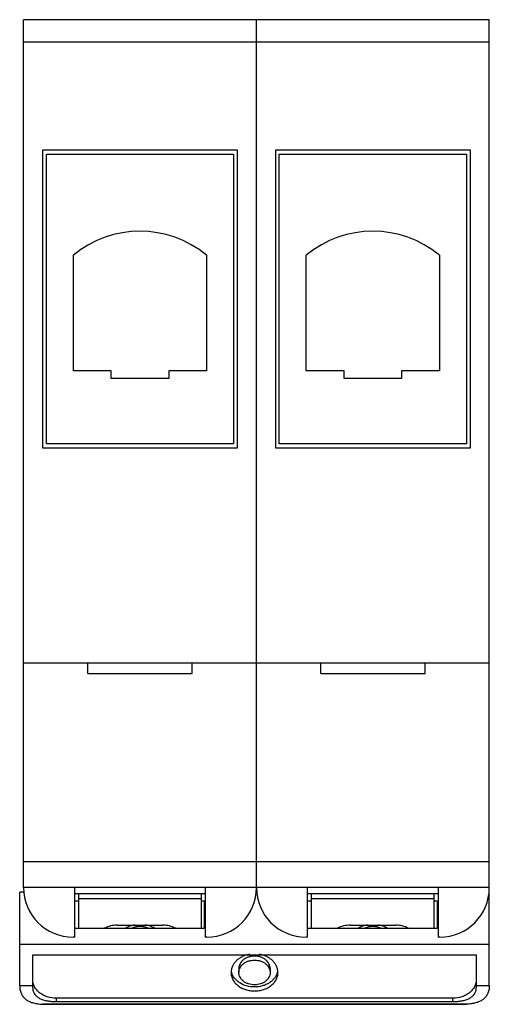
# Model space of a CAD drawing. Header units: millimetres. Extents: x 13.2 to 49.2, y 6.5 to 82.
import ezdxf

# ---------------------------------------------------------------- set-up
doc = ezdxf.new("R2010")
doc.units = ezdxf.units.MM
doc.header["$LTSCALE"] = 5.739261
doc.layers.get('0').update_dxf_attribs({"linetype": 'CONTINUOUS'})

msp = doc.modelspace()

# ---------------------------------------------------------------- linework, layer by layer
at = {"color": 7, "linetype": 'Continuous'}
for p, q in [((13.535, 15.457), (13.535, 81.957)), ((49.235, 81.957), (13.535, 81.957)), ((31.385, 15.457), (31.385, 81.957)), ((49.235, 15.457), (49.235, 81.957)), ((49.235, 80.246), (13.535, 80.246)), ((14.985, 71.957), (14.985, 49.157)), ((29.935, 71.957), (14.985, 71.957)), ((29.935, 49.157), (29.935, 71.957)), ((32.835, 71.957), (32.835, 49.157)), ((47.785, 71.957), (32.835, 71.957)), ((47.785, 49.157), (47.785, 71.957)), ((15.285, 49.457), (15.285, 71.657)), ((15.285, 71.657), (29.635, 71.657)), ((29.635, 71.657), (29.635, 49.457)), ((33.135, 49.457), (33.135, 71.657)), ((33.135, 71.657), (47.485, 71.657)), ((47.485, 71.657), (47.485, 49.457)), ((17.356, 55.057), (17.356, 63.91)), ((27.556, 63.91), (27.556, 55.057)), ((35.206, 55.057), (35.206, 63.91)), ((45.406, 63.91), (45.406, 55.057)), ((20.256, 55.057), (17.356, 55.057)), ((20.256, 54.457), (20.256, 55.057)), ((24.656, 54.457), (20.256, 54.457)), ((24.656, 55.057), (24.656, 54.457)), ((27.556, 55.057), (24.656, 55.057)), ((38.106, 55.057), (35.206, 55.057)), ((38.106, 54.457), (38.106, 55.057)), ((42.506, 54.457), (38.106, 54.457)), ((42.506, 55.057), (42.506, 54.457)), ((45.406, 55.057), (42.506, 55.057)), ((14.985, 49.157), (29.935, 49.157)), ((29.635, 49.457), (15.285, 49.457)), ((32.835, 49.157), (47.785, 49.157)), ((47.485, 49.457), (33.135, 49.457)), ((49.235, 32.657), (13.535, 32.657)), ((18.46, 31.857), (18.46, 32.657)), ((26.46, 31.857), (26.46, 32.657)), ((36.31, 31.857), (36.31, 32.657)), ((44.31, 31.857), (44.31, 32.657)), ((18.46, 31.857), (26.46, 31.857)), ((36.31, 31.857), (44.31, 31.857)), ((13.535, 17.457), (49.235, 17.457)), ((13.558, 15.099), (13.235, 15.099)), ((13.235, 7.945), (13.235, 15.099)), ((49.235, 15.457), (13.535, 15.457)), ((17.46, 11.657), (17.46, 15.457)), ((27.46, 15.457), (27.46, 11.657)), ((31.408, 15.099), (31.362, 15.099)), ((35.31, 11.657), (35.31, 15.457)), ((45.31, 15.457), (45.31, 11.657)), ((49.235, 7.945), (49.235, 15.099)), ((17.46, 15.004), (27.46, 15.004)), ((17.46, 14.452), (17.76, 14.452)), ((17.76, 12.328), (17.76, 15.004)), ((27.16, 14.585), (17.76, 14.585)), ((27.16, 12.328), (27.16, 15.004)), ((27.16, 14.452), (27.385, 14.452)), ((27.385, 14.452), (27.385, 12.328)), ((35.31, 15.004), (45.31, 15.004)), ((35.31, 14.452), (35.61, 14.452)), ((35.61, 12.328), (35.61, 15.004)), ((45.01, 14.585), (35.61, 14.585)), ((45.01, 12.328), (45.01, 15.004)), ((45.01, 14.452), (45.235, 14.452)), ((45.235, 14.452), (45.235, 12.328)), ((27.385, 12.328), (17.46, 12.328)), ((20.71, 12.578), (24.21, 12.578)), ((45.235, 12.328), (35.31, 12.328)), ((38.56, 12.578), (42.06, 12.578)), ((17.46, 11.657), (17.335, 11.657)), ((27.585, 11.657), (27.46, 11.657)), ((35.31, 11.657), (35.185, 11.657)), ((45.435, 11.657), (45.31, 11.657)), ((49.235, 11.097), (13.235, 11.097)), ((14.235, 10.309), (48.235, 10.309)), ((14.235, 7.79), (14.235, 10.309)), ((48.235, 10.309), (48.235, 7.79)), ((30.035, 9.262), (30.035, 8.954)), ((32.435, 9.262), (32.435, 8.954)), ((13.235, 7.945), (14.235, 7.945)), ((48.235, 7.945), (49.235, 7.945)), ((46.435, 6.984), (16.035, 6.984)), ((16.035, 6.984), (16.035, 6.725)), ((46.435, 6.725), (46.435, 6.984)), ((14.985, 6.52), (47.485, 6.52)), ((15.127, 6.516), (14.985, 6.52)), ((47.343, 6.516), (15.127, 6.516)), ((16.035, 6.725), (46.435, 6.725)), ((47.485, 6.52), (47.343, 6.516))]:
    msp.add_line(p, q, dxfattribs=at)
for centre, radius, start, end in [((22.456, 57.747), 8, 50.39478, 129.60522), ((40.306, 57.747), 8, 50.39478, 129.60522), ((17.335, 15.457), 3.8, 180, 270), ((27.585, 15.457), 3.8, 270, 360), ((35.185, 15.457), 3.8, 180, 270), ((45.435, 15.457), 3.8, 270, 360), ((30.583, 9.266), 1.148, 187.96226, 195.46327), ((31.892, 9.265), 1.143, 344.51639, 352.05564), ((30.597, 9.27), 1.163, 195.45526, 196.26623), ((31.874, 9.27), 1.162, 344.00091, 344.53987)]:
    msp.add_arc(centre, radius, start, end, dxfattribs=at)
for points, knots in [([(20.71, 12.578), (20.541, 12.578), (20.207, 12.541), (19.891, 12.426), (19.745, 12.35)], [0, 0, 0, 0, 0.50784, 1, 1, 1, 1]), ([(22.041, 12.604), (21.919, 12.581), (21.683, 12.515), (21.462, 12.409), (21.36, 12.347)], [0, 0, 0, 0, 0.508357, 1, 1, 1, 1]), ([(23.072, 12.346), (22.978, 12.389), (22.776, 12.456), (22.459, 12.489), (22.142, 12.456), (21.941, 12.389), (21.847, 12.345)], [0, 0, 0, 0, 0.24671, 0.500024, 0.753325, 1, 1, 1, 1]), ([(23.56, 12.347), (23.457, 12.409), (23.236, 12.516), (23, 12.581), (22.878, 12.604)], [0, 0, 0, 0, 0.491647, 1, 1, 1, 1]), ([(25.174, 12.35), (25.029, 12.426), (24.713, 12.541), (24.379, 12.578), (24.21, 12.578)], [0, 0, 0, 0, 0.49216, 1, 1, 1, 1]), ([(38.56, 12.578), (38.391, 12.578), (38.057, 12.541), (37.741, 12.426), (37.595, 12.35)], [0, 0, 0, 0, 0.50784, 1, 1, 1, 1]), ([(39.891, 12.604), (39.769, 12.581), (39.533, 12.515), (39.312, 12.409), (39.21, 12.347)], [0, 0, 0, 0, 0.508357, 1, 1, 1, 1]), ([(40.922, 12.346), (40.828, 12.389), (40.626, 12.456), (40.309, 12.489), (39.992, 12.456), (39.791, 12.389), (39.697, 12.345)], [0, 0, 0, 0, 0.24671, 0.500024, 0.753325, 1, 1, 1, 1]), ([(41.41, 12.347), (41.307, 12.409), (41.086, 12.516), (40.85, 12.581), (40.728, 12.604)], [0, 0, 0, 0, 0.491647, 1, 1, 1, 1]), ([(43.024, 12.35), (42.879, 12.426), (42.563, 12.541), (42.229, 12.578), (42.06, 12.578)], [0, 0, 0, 0, 0.49216, 1, 1, 1, 1]), ([(30.869, 10.343), (30.77, 10.327), (30.575, 10.281), (30.3, 10.174), (30.051, 10.032), (29.836, 9.858), (29.661, 9.657), (29.532, 9.435), (29.453, 9.199), (29.435, 9.035), (29.435, 8.954)], [0, 0, 0, 0, 0.139523, 0.275808, 0.407832, 0.534901, 0.656886, 0.774253, 0.888086, 1, 1, 1, 1]), ([(31.235, 10.208), (31.08, 10.208), (30.848, 10.172), (30.568, 10.055), (30.385, 9.938), (30.234, 9.795), (30.121, 9.63), (30.051, 9.45), (30.035, 9.324), (30.035, 9.262)], [0, 0, 0, 0, 0.275571, 0.409002, 0.53738, 0.66002, 0.777121, 0.889796, 1, 1, 1, 1]), ([(30.035, 8.954), (30.035, 9.016), (30.051, 9.142), (30.121, 9.322), (30.234, 9.487), (30.385, 9.63), (30.568, 9.748), (30.848, 9.865), (31.08, 9.9), (31.235, 9.9)], [0, 0, 0, 0, 0.110201, 0.222873, 0.339972, 0.462612, 0.590993, 0.724427, 1, 1, 1, 1]), ([(32.435, 9.262), (32.435, 9.324), (32.419, 9.45), (32.349, 9.63), (32.236, 9.795), (32.085, 9.938), (31.902, 10.055), (31.622, 10.172), (31.39, 10.208), (31.235, 10.208)], [0, 0, 0, 0, 0.110201, 0.222873, 0.339972, 0.462612, 0.590993, 0.724427, 1, 1, 1, 1]), ([(31.235, 9.9), (31.39, 9.9), (31.622, 9.865), (31.902, 9.748), (32.085, 9.63), (32.236, 9.487), (32.349, 9.322), (32.419, 9.142), (32.435, 9.016), (32.435, 8.954)], [0, 0, 0, 0, 0.275571, 0.409002, 0.53738, 0.66002, 0.777121, 0.889796, 1, 1, 1, 1]), ([(33.035, 8.954), (33.035, 9.035), (33.017, 9.199), (32.938, 9.436), (32.808, 9.658), (32.633, 9.859), (32.418, 10.033), (32.169, 10.175), (31.893, 10.282), (31.698, 10.327), (31.598, 10.344)], [0, 0, 0, 0, 0.111901, 0.225724, 0.343084, 0.465069, 0.592145, 0.724179, 0.860472, 1, 1, 1, 1]), ([(16.035, 6.984), (15.803, 6.984), (15.454, 7.037), (15.034, 7.213), (14.76, 7.389), (14.533, 7.604), (14.364, 7.851), (14.259, 8.121), (14.235, 8.31), (14.235, 8.403)], [0, 0, 0, 0, 0.275563, 0.409, 0.537374, 0.660017, 0.77711, 0.889802, 1, 1, 1, 1]), ([(29.435, 8.954), (29.435, 8.861), (29.459, 8.673), (29.564, 8.403), (29.733, 8.156), (29.96, 7.941), (30.234, 7.765), (30.546, 7.634), (30.884, 7.554), (31.118, 7.536), (31.235, 7.536)], [0, 0, 0, 0, 0.110111, 0.222689, 0.33969, 0.462225, 0.590491, 0.723818, 0.860932, 1, 1, 1, 1]), ([(31.235, 7.844), (31.035, 7.844), (30.642, 7.895), (30.191, 8.087), (29.892, 8.308), (29.708, 8.499), (29.567, 8.711), (29.504, 8.866), (29.481, 8.944)], [0, 0, 0, 0, 0.271214, 0.5315, 0.655488, 0.774622, 0.889178, 1, 1, 1, 1]), ([(31.235, 8.009), (31.08, 8.009), (30.848, 8.044), (30.568, 8.161), (30.385, 8.278), (30.234, 8.422), (30.121, 8.587), (30.051, 8.767), (30.035, 8.892), (30.035, 8.954)], [0, 0, 0, 0, 0.275571, 0.409002, 0.53738, 0.66002, 0.777121, 0.889796, 1, 1, 1, 1]), ([(32.435, 8.954), (32.435, 8.892), (32.419, 8.767), (32.349, 8.587), (32.236, 8.422), (32.085, 8.278), (31.902, 8.161), (31.622, 8.044), (31.39, 8.009), (31.235, 8.009)], [0, 0, 0, 0, 0.110201, 0.222873, 0.339972, 0.462612, 0.590993, 0.724427, 1, 1, 1, 1]), ([(31.235, 7.536), (31.352, 7.536), (31.586, 7.554), (31.924, 7.634), (32.236, 7.765), (32.51, 7.94), (32.737, 8.156), (32.906, 8.403), (33.011, 8.673), (33.035, 8.861), (33.035, 8.954)], [0, 0, 0, 0, 0.139068, 0.276178, 0.409504, 0.537768, 0.660304, 0.777307, 0.889888, 1, 1, 1, 1]), ([(32.991, 8.95), (32.968, 8.871), (32.905, 8.716), (32.765, 8.502), (32.581, 8.311), (32.36, 8.146), (32.107, 8.014), (31.735, 7.883), (31.435, 7.844), (31.235, 7.844)], [0, 0, 0, 0, 0.110717, 0.225155, 0.344174, 0.46806, 0.596552, 0.728887, 1, 1, 1, 1]), ([(48.235, 8.403), (48.235, 8.31), (48.211, 8.121), (48.106, 7.851), (47.937, 7.604), (47.71, 7.389), (47.436, 7.213), (47.016, 7.037), (46.667, 6.984), (46.435, 6.984)], [0, 0, 0, 0, 0.110198, 0.22289, 0.339983, 0.462626, 0.591, 0.724437, 1, 1, 1, 1]), ([(13.235, 7.945), (13.235, 7.831), (13.25, 7.662), (13.308, 7.451), (13.367, 7.308), (13.441, 7.178), (13.529, 7.062), (13.63, 6.958), (13.781, 6.836), (14.001, 6.713), (14.299, 6.612), (14.631, 6.549), (14.864, 6.527), (14.985, 6.52)], [0, 0, 0, 0, 0.13474, 0.197577, 0.257876, 0.316221, 0.373314, 0.429838, 0.486476, 0.602255, 0.724691, 0.856617, 1, 1, 1, 1]), ([(14.235, 7.79), (14.235, 7.746), (14.241, 7.658), (14.267, 7.531), (14.312, 7.413), (14.373, 7.303), (14.449, 7.204), (14.573, 7.083), (14.765, 6.958), (15.035, 6.85), (15.344, 6.776), (15.681, 6.734), (15.915, 6.725), (16.035, 6.725)], [0, 0, 0, 0, 0.057151, 0.11235, 0.16611, 0.21921, 0.272448, 0.326614, 0.440124, 0.563894, 0.699627, 0.846376, 1, 1, 1, 1]), ([(46.435, 6.725), (46.555, 6.725), (46.789, 6.734), (47.126, 6.776), (47.435, 6.85), (47.705, 6.958), (47.897, 7.083), (48.021, 7.204), (48.097, 7.303), (48.158, 7.413), (48.203, 7.531), (48.229, 7.658), (48.235, 7.746), (48.235, 7.79)], [0, 0, 0, 0, 0.15362, 0.300374, 0.436115, 0.559889, 0.673386, 0.727551, 0.780792, 0.833897, 0.887658, 0.942851, 1, 1, 1, 1]), ([(49.235, 7.945), (49.235, 7.831), (49.219, 7.662), (49.161, 7.451), (49.103, 7.308), (49.029, 7.178), (48.941, 7.062), (48.84, 6.958), (48.689, 6.836), (48.469, 6.713), (48.17, 6.612), (47.839, 6.549), (47.606, 6.527), (47.485, 6.52)], [0, 0, 0, 0, 0.134735, 0.197572, 0.25787, 0.316215, 0.373304, 0.429819, 0.486452, 0.602249, 0.724698, 0.856621, 1, 1, 1, 1])]:
    msp.add_open_spline(points, degree=3, knots=knots, dxfattribs=at)

doc.saveas('drawing.dxf')
